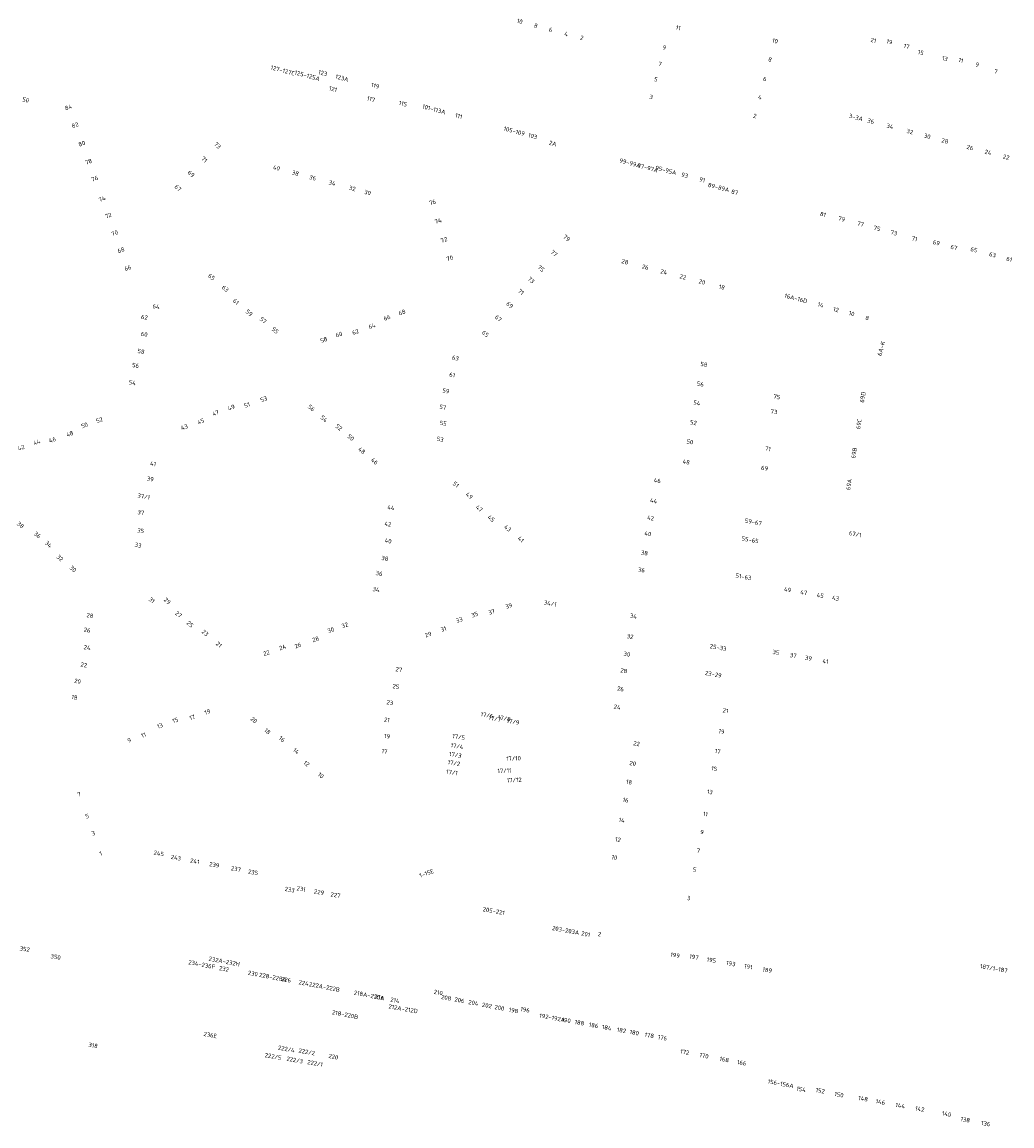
# Model space of a CAD drawing. Extents: x 150256 to 156914, y 461459 to 469481.
# Tile 64 of 256: x 153459 to 153769, y 463208 to 463554. Entities that reach past the tile are written whole.
import ezdxf
from ezdxf.enums import TextEntityAlignment as Align

# ---------------------------------------------------------------- set-up
doc = ezdxf.new("R2010")
doc.units = 0
doc.header["$LTSCALE"] = 0.75
doc.layers.add('B-RO-OG-BEBOUWING-T18', color=1, linetype='CONTINUOUS', lineweight=18)
doc.styles.add('NLCS-ISO-M200-T18', font='NLCS-ISO.ttf', dxfattribs={"height": 360})

msp = doc.modelspace()

# ---------------------------------------------------------------- texts
at = {"layer": 'B-RO-OG-BEBOUWING-T18', "style": 'NLCS-ISO-M200-T18'}
for s, rotation, p in [('10', 344.7, (153615.085, 463553.841)), ('8', 344.7, (153620.085, 463552.472)), ('11', 345, (153664.628, 463551.794)), ('6', 344.7, (153624.712, 463551.205)), ('4', 344.7, (153629.577, 463549.872)), ('2', 344.7, (153634.468, 463548.672)), ('9', 345.2, (153660.295, 463545.64)), ('10', 344.9, (153694.921, 463547.704)), ('21', 345.2, (153725.688, 463547.891)), ('19', 345.2, (153730.699, 463547.413)), ('17', 345.2, (153736.042, 463546.001)), ('8', 344.9, (153693.358, 463541.901)), ('15', 345.2, (153740.504, 463544.063)), ('13', 345.2, (153748.05, 463542.137)), ('11', 345.2, (153753.052, 463541.627)), ('127-127C', 344.9, (153540.945, 463538.471)), ('125-125A', 344.9, (153548.6, 463536.85)), ('123', 344.9, (153553.454, 463537.649)), ('7', 345.2, (153658.93, 463540.487)), ('9', 345.2, (153758.172, 463540.273)), ('7', 345.6, (153763.981, 463538.141)), ('123A', 344.9, (153559.459, 463536.097)), ('5', 345.2, (153657.662, 463535.705)), ('6', 344.9, (153691.721, 463535.824)), ('121', 345, (153556.673, 463532.663)), ('119', 344.9, (153569.865, 463533.654)), ('50', 344.8, (153460.555, 463529.258)), ('117', 344.9, (153568.549, 463529.471)), ('115', 344.9, (153578.551, 463528.077)), ('3', 345.2, (153656.191, 463530.151)), ('4', 344.9, (153690.183, 463530.114)), ('84', 20.1, (153473.875, 463526.934)), ('101-113A', 344.8, (153588.224, 463526.313)), ('111', 344.8, (153595.992, 463524.2)), ('2', 344.9, (153688.599, 463524.236)), ('3-3A', 345, (153720.206, 463523.78)), ('82', 20.2, (153475.984, 463521.375)), ('36', 345, (153724.857, 463522.606)), ('34', 345, (153730.876, 463520.999)), ('105-109', 344.8, (153613.337, 463519.483)), ('103', 344.8, (153619.123, 463517.909)), ('32', 345, (153737.092, 463519.339)), ('30', 345, (153742.508, 463517.893)), ('80', 20.2, (153478.109, 463515.59)), ('73', 317.1, (153520.553, 463515.022)), ('2A', 344.7, (153625.394, 463515.617)), ('28', 345, (153748.046, 463516.414)), ('26', 345.1, (153755.889, 463514.357)), ('78', 20.2, (153480.189, 463509.928)), ('71', 317.1, (153516.43, 463510.589)), ('99-99A', 344.8, (153649.554, 463509.488)), ('24', 345, (153761.564, 463512.844)), ('22', 345, (153767.202, 463511.341)), ('40', 344.8, (153538.985, 463507.975)), ('97-97A', 344.8, (153655.083, 463507.978)), ('95-95A', 345.3, (153660.759, 463507.234)), ('76', 20.2, (153482.135, 463504.63)), ('69', 317.1, (153512.29, 463506.136)), ('38', 344.8, (153544.905, 463506.368)), ('36', 344.8, (153550.336, 463504.893)), ('34', 344.8, (153556.399, 463503.269)), ('93', 345.3, (153666.641, 463505.688)), ('91', 345.3, (153672.13, 463504.246)), ('67', 317.1, (153508.176, 463501.712)), ('32', 344.8, (153562.707, 463501.556)), ('30', 344.8, (153567.467, 463500.264)), ('89-89A', 345.3, (153677.264, 463501.88)), ('87', 344.7, (153682.303, 463500.383)), ('74', 20.2, (153484.472, 463498.268)), ('76', 17.2, (153587.769, 463497.236)), ('72', 20.2, (153486.375, 463493.085)), ('81', 345.1, (153709.898, 463493.449)), ('74', 17.2, (153589.572, 463491.406)), ('79', 345, (153715.75, 463492.015)), ('77', 345.1, (153721.649, 463490.444)), ('70', 20.2, (153488.397, 463487.582)), ('79', 319.5, (153629.74, 463486.047)), ('75', 345.1, (153726.793, 463489.073)), ('73', 345.1, (153732.079, 463487.665)), ('71', 345.1, (153738.54, 463485.82)), ('68', 20.2, (153490.352, 463482.256)), ('72', 17.2, (153591.394, 463485.515)), ('69', 345, (153745.359, 463484.557)), ('67', 345, (153750.862, 463483.079)), ('65', 345, (153757.127, 463482.392)), ('70', 17.2, (153593.183, 463479.734)), ('77', 319.5, (153625.785, 463481.276)), ('63', 345, (153762.952, 463480.829)), ('61', 345, (153768.163, 463479.43)), ('66', 19.8, (153492.502, 463476.7)), ('75', 319.5, (153621.716, 463476.523)), ('28', 345.3, (153647.964, 463478.624)), ('26', 345.3, (153654.339, 463476.957)), ('24', 345.4, (153660.132, 463475.443)), ('65', 319.9, (153518.678, 463473.856)), ('73', 319.5, (153618.624, 463472.912)), ('22', 345.3, (153666.096, 463473.884)), ('20', 345.3, (153672.07, 463472.321)), ('63', 319.9, (153522.978, 463470.231)), ('71', 319.5, (153615.429, 463469.18)), ('18', 345.3, (153678.288, 463470.696)), ('61', 319.9, (153526.303, 463466.133)), ('69', 319.5, (153611.942, 463465.108)), ('16A-16D', 345.2, (153701.428, 463467.173)), ('14', 346.1, (153709.181, 463465.138)), ('64', 349.6, (153501.347, 463464.609)), ('59', 319.9, (153530.435, 463462.65)), ('68', 19.3, (153578.231, 463462.789)), ('12', 345.6, (153713.991, 463463.651)), ('10', 344.4, (153718.872, 463462.411)), ('62', 349.6, (153497.682, 463461.246)), ('57', 319.9, (153534.843, 463460.323)), ('64', 19.3, (153568.877, 463458.513)), ('66', 19.3, (153573.54, 463461.144)), ('67', 319.5, (153608.357, 463460.921)), ('8', 344.4, (153723.741, 463461.036)), ('60', 349.6, (153497.62, 463455.964)), ('55', 319.9, (153538.587, 463457.167)), ('60', 19.3, (153558.509, 463455.885)), ('62', 19.3, (153563.686, 463456.693)), ('65', 319.5, (153604.324, 463456.093)), ('58', 19.3, (153553.771, 463454.223)), ('6A-K', 74.4, (153728.132, 463451.493)), ('58', 349.6, (153496.631, 463450.58)), ('63', 349.2, (153594.959, 463448.525)), ('56', 349.6, (153494.914, 463446.197)), ('58', 349.6, (153672.673, 463446.516)), ('61', 349.2, (153593.952, 463443.25)), ('54', 349.6, (153493.924, 463440.808)), ('59', 349.2, (153591.981, 463438.235)), ('56', 349.6, (153671.551, 463440.377)), ('53', 19.4, (153534.997, 463435.662)), ('54', 349.6, (153670.471, 463434.463)), ('75', 348.5, (153695.465, 463436.391)), ('69D', 80.6, (153722.315, 463436.29)), ('47', 19.4, (153519.922, 463431.311)), ('49', 19.4, (153524.854, 463433.054)), ('51', 19.4, (153529.779, 463433.818)), ('56', 319.8, (153549.892, 463432.875)), ('57', 349.2, (153591.01, 463433.15)), ('73', 348.5, (153694.56, 463431.721)), ('50', 19.3, (153478.927, 463427.475)), ('52', 19.3, (153483.603, 463429.108)), ('45', 19.4, (153515.261, 463428.698)), ('54', 319.8, (153553.865, 463429.515)), ('55', 349.2, (153591.155, 463428.083)), ('52', 349.6, (153669.386, 463428.311)), ('69C', 80.6, (153721.129, 463427.877)), ('48', 19.3, (153474.312, 463424.813)), ('43', 19.4, (153510.195, 463426.909)), ('52', 319.8, (153558.517, 463426.835)), ('50', 319.8, (153562.244, 463423.683)), ('42', 19.3, (153459.153, 463420.492)), ('44', 19.3, (153463.991, 463422.181)), ('46', 19.3, (153468.934, 463422.935)), ('53', 349.2, (153590.208, 463423.126)), ('50', 349.6, (153668.291, 463422.32)), ('48', 319.8, (153565.684, 463419.587)), ('71', 349.1, (153692.705, 463420.141)), ('69B', 80.6, (153719.61, 463418.829)), ('41', 349.7, (153500.384, 463415.405)), ('46', 319.8, (153569.647, 463416.236)), ('48', 349.6, (153667.137, 463416.004)), ('69', 350.4, (153691.64, 463414.07)), ('39', 349.7, (153499.527, 463410.698)), ('46', 349.9, (153658.096, 463410.192)), ('51', 320, (153595.107, 463408.957)), ('69A', 80.6, (153718.027, 463408.958)), ('37/1', 349.7, (153497.467, 463405.21)), ('49', 320, (153599.282, 463405.448)), ('44', 349.9, (153656.952, 463403.882)), ('37', 349.7, (153496.553, 463400.19)), ('44', 349.5, (153574.79, 463401.721)), ('47', 320, (153602.391, 463401.47)), ('38', 320, (153458.921, 463396.279)), ('42', 349.5, (153573.833, 463396.58)), ('45', 320, (153606.132, 463398.325)), ('42', 350, (153655.997, 463398.49)), ('59-67', 349.8, (153688.126, 463397.229)), ('36', 320, (153464.227, 463393.16)), ('35', 349.7, (153496.527, 463394.516)), ('43', 320, (153611.288, 463395.284)), ('40', 349.9, (153655.125, 463393.574)), ('67/1', 348.7, (153719.98, 463393.44)), ('34', 320, (153467.693, 463390.256)), ('33', 349.7, (153495.704, 463389.994)), ('40', 349.5, (153573.913, 463391.325)), ('41', 320, (153615.424, 463391.809)), ('55-65', 349.8, (153687.125, 463391.658)), ('32', 320, (153471.263, 463385.959)), ('38', 349.5, (153572.89, 463385.833)), ('38', 350, (153654.061, 463387.57)), ('30', 320, (153475.334, 463382.548)), ('36', 350, (153653.146, 463382.231)), ('36', 349.5, (153571.086, 463381.129)), ('51-63', 349.8, (153685.048, 463380.095)), ('34', 349.5, (153570.153, 463376.12)), ('49', 349.9, (153698.829, 463376.07)), ('31', 319.8, (153499.983, 463372.765)), ('29', 319.9, (153504.854, 463372.545)), ('34/1', 349, (153624.61, 463371.75)), ('47', 349.9, (153703.89, 463375.171)), ('45', 349.9, (153709.049, 463374.254)), ('43', 349.9, (153713.849, 463373.401)), ('27', 319.9, (153508.347, 463368.32)), ('37', 19.4, (153606.278, 463369.11)), ('39', 19.4, (153611.624, 463370.992)), ('28', 349.3, (153480.655, 463367.974)), ('25', 319.9, (153511.97, 463365.269)), ('32', 19.3, (153560.367, 463364.962)), ('33', 19.4, (153596.146, 463366.597)), ('35', 19.4, (153600.967, 463368.295)), ('34', 349.6, (153650.627, 463367.807)), ('26', 349.3, (153479.794, 463363.429)), ('23', 319.9, (153516.66, 463362.537)), ('30', 19.3, (153555.988, 463363.425)), ('29', 19.4, (153586.443, 463362.054)), ('31', 19.4, (153591.224, 463363.737)), ('21', 319.9, (153520.986, 463358.894)), ('24', 19.3, (153540.876, 463358.028)), ('26', 19.3, (153545.707, 463358.627)), ('28', 19.3, (153551.216, 463360.56)), ('32', 349.6, (153649.579, 463361.411)), ('25-33', 349.7, (153677.12, 463357.977)), ('24', 349.3, (153479.781, 463357.956)), ('22', 19.3, (153535.814, 463356.252)), ('30', 349.6, (153648.571, 463355.895)), ('35', 349.9, (153695.194, 463356.444)), ('37', 349.9, (153700.588, 463355.48)), ('39', 349.9, (153705.375, 463354.625)), ('22', 349.3, (153478.753, 463352.523)), ('41', 349.9, (153710.697, 463353.673)), ('27', 350.2, (153577.251, 463351.071)), ('28', 349.6, (153647.623, 463350.707)), ('23-29', 349.7, (153675.609, 463349.609)), ('20', 349.3, (153476.775, 463347.437)), ('25', 350.2, (153576.335, 463345.772)), ('26', 349.6, (153646.587, 463345.036)), ('18', 349.3, (153475.815, 463342.371)), ('19', 19.7, (153517.374, 463337.819)), ('23', 350.2, (153574.446, 463340.742)), ('24', 349.6, (153645.546, 463339.343)), ('21', 349.2, (153679.438, 463338.216)), ('15', 19.7, (153507.33, 463335.215)), ('17', 19.7, (153512.639, 463336.122)), ('20', 320.2, (153531.915, 463335.306)), ('21', 350.2, (153573.513, 463335.344)), ('17/6', 349.6, (153604.817, 463336.802)), ('17/7', 349.6, (153607.272, 463335.721)), ('17/8', 349.6, (153610.247, 463335.846)), ('17/9', 349.6, (153612.972, 463334.765)), ('11', 19.7, (153497.415, 463330.566)), ('13', 19.7, (153502.529, 463333.495)), ('18', 320.2, (153536.162, 463331.772)), ('19', 349.2, (153678.168, 463331.718)), ('9', 19.7, (153492.931, 463328.959)), ('16', 320.2, (153540.694, 463329.313)), ('19', 350.2, (153573.585, 463330.219)), ('17/4', 350.4, (153595.46, 463327.118)), ('17/5', 350.4, (153595.981, 463330.003)), ('22', 349, (153651.606, 463327.913)), ('14', 320.2, (153545.147, 463325.607)), ('17', 350.2, (153572.76, 463325.447)), ('17/3', 350.4, (153594.919, 463324.411)), ('17', 349.2, (153676.985, 463325.539)), ('12', 320.2, (153548.381, 463321.686)), ('17/2', 350.4, (153594.481, 463321.825)), ('17/10', 2.6, (153613.09, 463323.275)), ('20', 349, (153650.401, 463321.714)), ('10', 320.2, (153552.87, 463317.951)), ('17/1', 350.4, (153593.871, 463318.907)), ('17/11', 2.6, (153610.288, 463319.44)), ('15', 349.2, (153675.902, 463320.071)), ('17/12', 2.6, (153613.331, 463316.523)), ('18', 349, (153649.284, 463315.906)), ('7', 19.9, (153477.311, 463312.067)), ('16', 349, (153648.193, 463310.255)), ('13', 349.1, (153674.543, 463312.806)), ('5', 19.9, (153479.789, 463305.233)), ('14', 349, (153646.962, 463303.979)), ('11', 349.1, (153673.14, 463305.863)), ('3', 19.9, (153481.73, 463299.88)), ('9', 349.1, (153672.059, 463300.248)), ('12', 349, (153645.786, 463297.893)), ('1', 19.9, (153484.02, 463293.562)), ('245', 349.2, (153502.193, 463293.583)), ('7', 349.1, (153670.934, 463294.452)), ('243', 349.2, (153507.565, 463292.251)), ('241', 349.2, (153513.438, 463291.127)), ('239', 349.2, (153519.54, 463289.991)), ('10', 349, (153644.675, 463292.31)), ('237', 349.2, (153526.303, 463288.696)), ('235', 349.2, (153531.672, 463287.669)), ('1-15E', 20, (153585.935, 463287.341)), ('5', 349.1, (153669.742, 463288.49)), ('233', 349.7, (153543.142, 463282.257)), ('231', 349.9, (153546.685, 463282.463)), ('229', 349.8, (153552.291, 463281.458)), ('227', 349.9, (153557.452, 463280.532)), ('3', 348.4, (153667.911, 463279.574)), ('205-221', 349.6, (153606.946, 463275.551)), ('203-203A', 349.5, (153629.43, 463269.501)), ('201', 349.5, (153635.7, 463268.339)), ('2', 349.5, (153640.015, 463268.312)), ('352', 349.8, (153460.263, 463263.665)), ('199', 349.9, (153663.657, 463261.731)), ('350', 349.5, (153469.937, 463261.214)), ('234-236F', 349.5, (153515.607, 463258.807)), ('232A-232H', 349.3, (153522.653, 463259.787)), ('197', 349.9, (153669.579, 463261.176)), ('195', 349.9, (153675.015, 463260.209)), ('193', 349.9, (153681.096, 463259.103)), ('191', 349.9, (153686.569, 463258.13)), ('187/1-187', 350.2, (153763.345, 463257.599)), ('232', 348.9, (153522.592, 463257.455)), ('230', 349.3, (153531.609, 463256.011)), ('228-228A', 349.3, (153537.883, 463254.833)), ('189', 349.9, (153692.478, 463257.071)), ('226', 349.3, (153542.005, 463254.059)), ('224', 349.3, (153547.487, 463253.029)), ('222A-222B', 349.3, (153553.994, 463251.807)), ('218A-220A', 349.2, (153567.994, 463249.15)), ('216', 349.2, (153571.208, 463248.537)), ('214', 349.2, (153576.04, 463247.615)), ('210', 349.5, (153589.603, 463250.08)), ('208', 349.2, (153592.078, 463248.438)), ('206', 349.2, (153596.205, 463247.654)), ('212A-212D', 350, (153578.591, 463244.967)), ('204', 349.3, (153600.573, 463246.825)), ('202', 349.3, (153604.809, 463246.021)), ('200', 349.2, (153608.721, 463245.279)), ('198', 349.3, (153613.129, 463244.442)), ('196', 349.3, (153616.754, 463244.669)), ('218-220B', 349.2, (153560.463, 463243.152)), ('192-192A', 349.7, (153625.218, 463242.17)), ('190', 349.7, (153629.588, 463241.378)), ('188', 349.7, (153633.742, 463240.625)), ('186', 349.7, (153638.157, 463239.825)), ('184', 349.7, (153642.281, 463239.078)), ('182', 349.7, (153646.89, 463238.243)), ('180', 349.7, (153650.889, 463237.519)), ('236E', 349.5, (153518.292, 463236.778)), ('178', 349.7, (153655.575, 463236.67)), ('176', 349.7, (153659.708, 463235.921)), ('318', 350.1, (153481.648, 463233.51)), ('222/5', 349.7, (153537.931, 463230.072)), ('222/4', 349.7, (153542.065, 463232.398)), ('222/2', 349.7, (153548.465, 463231.501)), ('172', 349.3, (153666.682, 463231.433)), ('170', 349.3, (153672.716, 463230.299)), ('222/3', 349.7, (153544.703, 463228.959)), ('222/1', 349.7, (153551.053, 463227.906)), ('220', 348.5, (153556.801, 463229.99)), ('168', 349.3, (153679.032, 463229.111)), ('166', 349.3, (153684.493, 463228.085)), ('156-156A', 349.5, (153696.682, 463221.549)), ('154', 349.5, (153703.085, 463219.811)), ('152', 349.5, (153709.046, 463219.344)), ('150', 349.7, (153714.915, 463218.118)), ('148', 349.7, (153722.462, 463216.845)), ('146', 349.7, (153727.871, 463215.83)), ('144', 349.7, (153734.069, 463214.71)), ('142', 349.7, (153740.189, 463213.622)), ('140', 349.5, (153748.554, 463212.065)), ('138', 349.5, (153754.402, 463210.29)), ('136', 349.5, (153760.811, 463209.08))]:
    msp.add_text(s, height=1.35, rotation=rotation, dxfattribs=at).set_placement(p, align=Align.MIDDLE)

doc.saveas('drawing.dxf')
